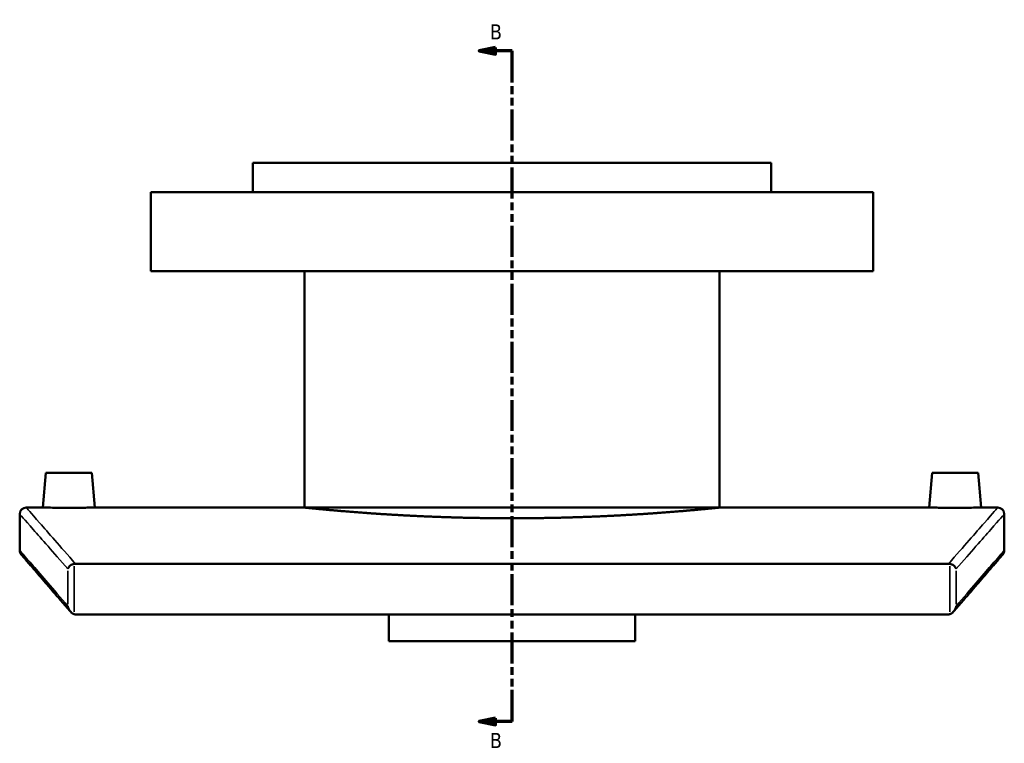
# Model space of a CAD drawing. Header units: millimetres. Extents: x -519 to 1054, y -357 to 828.
# Tile 2 of 10: x -519 to -219, y 186 to 407. Entities that reach past the tile are written whole.
import ezdxf

# ---------------------------------------------------------------- set-up
doc = ezdxf.new("R2010")
doc.units = ezdxf.units.MM
doc.linetypes.add('DOUBLE_DASH_CHAIN', pattern=[1.2403, 0.6614, -0.0827, 0.1654, -0.0827, 0.1654, -0.0827])
for name, color, linetype, lineweight in [('Section Line (ANSI)', 7, 'DOUBLE_DASH_CHAIN', 70), ('Visible (ANSI)', 7, 'Continuous', 50), ('Visible Narrow (ANSI)', 7, 'Continuous', 35)]:
    doc.layers.add(name, color=color, linetype=linetype, lineweight=lineweight)
doc.styles.add('Label Text (ANSI)', font='tahoma.ttf')

# ---------------------------------------------------------------- blocks, each defined once
blk = doc.blocks.new('2dTransSection0')
at = {"layer": 'Section Line (ANSI)', "linetype": 'Continuous'}
for p, q in [((-374.1038363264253, 398.1876321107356), (-379.1038363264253, 397.1876321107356)), ((-374.1038363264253, 397.1876321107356), (-379.1038363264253, 397.1876321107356)), ((-379.1038363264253, 397.1876321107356), (-374.1038363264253, 396.1876321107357)), ((-374.1038363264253, 396.1876321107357), (-374.1038363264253, 398.1876321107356)), ((-369.1038363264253, 397.1876321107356), (-374.1038363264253, 397.1876321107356)), ((-369.1038363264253, 387.5989570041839), (-369.1038363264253, 397.1876321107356)), ((-369.1038363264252, 193.023530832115), (-369.1038363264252, 202.6122059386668)), ((-374.1038363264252, 194.023530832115), (-379.1038363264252, 193.023530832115)), ((-374.1038363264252, 193.023530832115), (-379.1038363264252, 193.023530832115)), ((-379.1038363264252, 193.023530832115), (-374.1038363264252, 192.0235308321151)), ((-374.1038363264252, 192.0235308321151), (-374.1038363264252, 194.023530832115)), ((-369.1038363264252, 193.023530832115), (-374.1038363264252, 193.023530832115))]:
    blk.add_line(p, q, dxfattribs=at)
at = {"layer": 'Section Line (ANSI)', "linetype": 'DOUBLE_DASH_CHAIN', "ltscale": 14.26161003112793}
blk.add_line((-369.1038363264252, 193.023530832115), (-369.1038363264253, 397.1876321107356), dxfattribs=at)
at = {"layer": 'Section Line (ANSI)', "linetype": 'Continuous', "flags": 128}
for points in [[(-374.1038364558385, 398.1876318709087), (-379.1038361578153, 397.1876280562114), (-374.1038364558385, 396.1876337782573), (-374.1038364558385, 398.1876318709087)], [(-374.1038364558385, 194.0235274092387), (-379.1038361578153, 193.0235331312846), (-374.1038364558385, 192.0235293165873), (-374.1038364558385, 194.0235274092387)]]:
    blk.add_lwpolyline(points, dxfattribs=at)
at = {"layer": 'Section Line (ANSI)'}
for points in [[(-374.1038364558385, 398.1876318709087), (-379.1038361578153, 397.1876280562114), (-374.1038364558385, 396.1876337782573), (-374.1038364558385, 398.1876318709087)], [(-374.1038364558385, 194.0235274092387), (-379.1038361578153, 193.0235331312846), (-374.1038364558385, 192.0235293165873), (-374.1038364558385, 194.0235274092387)]]:
    blk.add_solid(points, dxfattribs=at)
at = {"layer": 'Section Line (ANSI)', "char_height": 4.571999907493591, "attachment_point": 7, "style": 'Label Text (ANSI)'}
for insert in [(-375.8516592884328, 400.6876321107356), (-375.8516592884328, 184.9515309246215)]:
    blk.add_mtext('B', dxfattribs=dict(at, insert=insert))

msp = doc.modelspace()

# ---------------------------------------------------------------- linework, layer by layer
at = {"layer": 'Visible (ANSI)'}
for p, q in [((-290.1038363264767, 363.1489992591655), (-448.1038363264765, 363.1489992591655)), ((-448.1038363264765, 354.1489992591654), (-448.1038363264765, 363.1489992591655)), ((-290.1038363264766, 354.1489992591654), (-290.1038363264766, 363.1489992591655)), ((-259.1038363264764, 354.1489992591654), (-479.1038363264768, 354.1489992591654)), ((-479.1038363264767, 330.1489992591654), (-479.1038363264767, 354.1489992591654)), ((-259.1038363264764, 330.1489992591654), (-259.1038363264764, 354.1489992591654)), ((-259.1038363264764, 330.1489992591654), (-479.1038363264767, 330.1489992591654)), ((-432.3038363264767, 258.1489992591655), (-432.3038363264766, 330.1489992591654)), ((-305.9038363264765, 258.1489992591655), (-305.9038363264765, 330.1489992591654)), ((-511.1038363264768, 268.7489992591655), (-512.0312161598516, 258.1489992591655)), ((-497.1038363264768, 268.7489992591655), (-511.1038363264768, 268.7489992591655)), ((-497.1038363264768, 268.7489992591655), (-496.176456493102, 258.1489992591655)), ((-241.1038363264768, 268.7489992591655), (-242.0312161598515, 258.1489992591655)), ((-241.1038363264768, 268.7489992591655), (-227.1038363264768, 268.7489992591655)), ((-227.1038363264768, 268.7489992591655), (-226.176456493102, 258.1489992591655)), ((-517.1038363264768, 258.1489992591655), (-512.0312161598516, 258.1489992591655)), ((-496.176456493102, 258.1489992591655), (-432.3038363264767, 258.1489992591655)), ((-305.9038363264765, 258.1489992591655), (-242.0312161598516, 258.1489992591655)), ((-226.176456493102, 258.1489992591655), (-221.1038363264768, 258.1489992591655)), ((-519.1038363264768, 245.1489992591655), (-519.1038363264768, 256.1489992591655)), ((-219.1038363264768, 256.1489992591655), (-219.1038363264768, 245.1489992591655)), ((-236.0490864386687, 241.0528376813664), (-502.1585862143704, 241.0528376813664)), ((-501.9582505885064, 225.6127320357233), (-236.2494220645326, 225.6127320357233)), ((-406.6038363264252, 217.4273715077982), (-406.603836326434, 225.6127320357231)), ((-331.6038363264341, 225.6127320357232), (-331.6038363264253, 217.4273715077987)), ((-406.6038363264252, 217.4273715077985), (-331.6038363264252, 217.4273715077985))]:
    msp.add_line(p, q, dxfattribs=at)
for centre, start, end in [((-517.1038363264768, 256.1489992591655), 90, 180), ((-221.1038363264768, 256.1489992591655), 0, 90), ((-517.1038363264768, 245.1489992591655), 180, 220.829426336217), ((-221.1038363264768, 245.1489992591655), 319.1705736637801, 0)]:
    msp.add_arc(centre, 2.000000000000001, start, end, dxfattribs=at)
for points, knots in [([(-496.176456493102, 258.1489992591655), (-496.1764564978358, 258.148999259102), (-496.3752479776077, 258.1463330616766), (-497.1838707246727, 258.136691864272), (-497.7937046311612, 258.1298548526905), (-499.2011298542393, 258.11700945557), (-500.0925822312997, 258.1101678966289), (-502.046066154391, 258.1005175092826), (-503.10809999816, 258.0978472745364), (-504.1038363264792, 258.0978472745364), (-505.0995726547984, 258.0978472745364), (-506.1616064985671, 258.1005175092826), (-508.115090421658, 258.1101678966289), (-509.0065427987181, 258.11700945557), (-510.4139680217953, 258.1298548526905), (-511.0238019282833, 258.136691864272), (-511.8324246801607, 258.146333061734), (-512.0312161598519, 258.1489992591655), (-512.0312161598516, 258.1489992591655)], [3.584420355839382, 3.584420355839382, 3.584420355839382, 3.584420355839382, 3.88310284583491, 3.88310284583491, 4.181785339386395, 4.181785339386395, 4.480506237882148, 4.480506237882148, 4.7792271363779, 4.7792271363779, 4.7792271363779, 5.077948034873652, 5.077948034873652, 5.376668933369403, 5.376668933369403, 5.675351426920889, 5.675351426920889, 5.974033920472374, 5.974033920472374, 5.974033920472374, 5.974033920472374]), ([(-305.9038363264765, 258.1489992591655), (-305.9038363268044, 258.1489992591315), (-306.2840823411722, 258.1095243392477), (-307.884833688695, 257.9480657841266), (-309.1049868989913, 257.826186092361), (-312.3307577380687, 257.5197053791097), (-314.3389428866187, 257.3351362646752), (-318.9787405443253, 256.938818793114), (-321.6106490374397, 256.7274717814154), (-327.218737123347, 256.3188783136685), (-330.3869512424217, 256.1073134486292), (-337.2867138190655, 255.7102019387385), (-341.0180862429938, 255.5250621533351), (-348.8028367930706, 255.2174298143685), (-352.8624681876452, 255.0949785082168), (-361.0275405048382, 254.9327241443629), (-365.1330526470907, 254.8930306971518), (-373.0746200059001, 254.8930306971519), (-377.1801321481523, 254.9327241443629), (-385.3452044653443, 255.0949785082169), (-389.4048358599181, 255.2174298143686), (-397.189586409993, 255.5250621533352), (-400.9209588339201, 255.7102019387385), (-407.8207214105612, 256.1073134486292), (-410.9889355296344, 256.3188783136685), (-416.5970236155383, 256.7274717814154), (-419.2289321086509, 256.938818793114), (-423.8687297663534, 257.3351362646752), (-425.8769149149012, 257.5197053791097), (-429.102685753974, 257.826186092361), (-430.3228389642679, 257.9480657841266), (-431.9235903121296, 258.1095243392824), (-432.3038363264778, 258.1489992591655), (-432.3038363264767, 258.1489992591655)], [9.529862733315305, 9.529862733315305, 9.52986273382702, 9.52986273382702, 10.72109331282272, 10.72109331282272, 11.91232389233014, 11.91232389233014, 13.10355447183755, 13.10355447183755, 14.29478505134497, 14.29478505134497, 15.48602015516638, 15.48602015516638, 16.67725525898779, 16.67725525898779, 17.8684903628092, 17.8684903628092, 19.05972546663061, 19.05972546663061, 20.25096057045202, 20.25096057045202, 21.44219567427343, 21.44219567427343, 22.63343077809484, 22.63343077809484, 23.82466588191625, 23.82466588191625, 25.01589646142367, 25.01589646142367, 26.20712704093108, 26.20712704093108, 27.3983576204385, 27.3983576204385, 28.58958819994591, 28.58958819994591, 28.58958819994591, 28.58958819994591]), ([(-226.176456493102, 258.1489992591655), (-226.1764564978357, 258.148999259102), (-226.3752479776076, 258.1463330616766), (-227.1838707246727, 258.136691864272), (-227.7937046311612, 258.1298548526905), (-229.2011298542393, 258.11700945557), (-230.0925822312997, 258.1101678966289), (-232.046066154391, 258.1005175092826), (-233.10809999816, 258.0978472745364), (-235.0995726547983, 258.0978472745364), (-236.1616064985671, 258.1005175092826), (-238.115090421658, 258.1101678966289), (-239.006542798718, 258.11700945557), (-240.4139680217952, 258.1298548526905), (-241.0238019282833, 258.1366918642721), (-241.8324246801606, 258.146333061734), (-242.0312161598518, 258.1489992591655), (-242.0312161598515, 258.1489992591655)], [1.194806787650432, 1.194806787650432, 1.194806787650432, 1.194806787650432, 1.49348927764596, 1.49348927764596, 1.792171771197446, 1.792171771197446, 2.090892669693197, 2.090892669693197, 2.389613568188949, 2.389613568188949, 2.688334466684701, 2.688334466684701, 2.987055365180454, 2.987055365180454, 3.285737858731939, 3.285737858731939, 3.584420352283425, 3.584420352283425, 3.584420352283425, 3.584420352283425]), ([(-503.6593056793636, 226.465571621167), (-504.6345164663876, 227.6027876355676), (-505.5651341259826, 228.6871261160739), (-507.3350238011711, 230.748019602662), (-508.1742942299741, 231.7245727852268), (-509.7594274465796, 233.5679344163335), (-510.5052887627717, 234.4347411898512), (-511.9016885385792, 236.0567724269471), (-512.552225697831, 236.8119954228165), (-513.7562505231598, 238.2091925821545), (-514.309737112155, 238.851165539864), (-515.318158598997, 240.0204074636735), (-515.7730926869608, 240.5476755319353), (-516.5831598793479, 241.486295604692), (-516.9382924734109, 241.8976470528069), (-517.5477802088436, 242.6034868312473), (-517.8021351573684, 242.8979749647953), (-518.2093745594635, 243.3694174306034), (-518.3622591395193, 243.5463719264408), (-518.5661491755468, 243.7823532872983), (-518.6171550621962, 243.8413806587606), (-518.6171550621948, 243.8413806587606)], [0.5478559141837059, 0.5478559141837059, 0.5478559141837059, 0.5478559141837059, 2.008114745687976, 2.008114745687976, 3.468373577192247, 3.468373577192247, 4.928632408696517, 4.928632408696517, 6.388891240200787, 6.388891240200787, 7.849150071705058, 7.849150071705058, 9.309408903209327, 9.309408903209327, 10.7696677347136, 10.7696677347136, 12.22992656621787, 12.22992656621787, 13.69018539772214, 13.69018539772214, 15.15044422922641, 15.15044422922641, 15.15044422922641, 15.15044422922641]), ([(-219.5905175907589, 243.8413806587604), (-219.5905175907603, 243.8413806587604), (-219.6415234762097, 243.7823532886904), (-219.8454135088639, 243.5463719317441), (-219.9982980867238, 243.3694174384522), (-220.405537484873, 242.8979749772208), (-220.6598924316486, 242.6034868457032), (-221.2693801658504, 241.8976470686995), (-221.6245127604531, 241.4862956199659), (-222.4345799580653, 240.5476755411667), (-222.8895140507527, 240.0204074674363), (-223.8979355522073, 238.851165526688), (-224.4514221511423, 238.2091925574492), (-225.6554470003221, 236.8119953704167), (-226.3059841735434, 236.0567723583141), (-227.7023839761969, 234.4347410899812), (-228.4482453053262, 233.5679343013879), (-230.0333785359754, 231.7245726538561), (-230.8726489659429, 230.7480194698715), (-232.6425386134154, 228.6871260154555), (-233.5731562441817, 227.6027875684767), (-234.5483669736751, 226.465571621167)], [18.13097377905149, 18.13097377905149, 18.13097377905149, 18.13097377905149, 19.59123259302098, 19.59123259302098, 21.05149140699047, 21.05149140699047, 22.51175022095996, 22.51175022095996, 23.97200903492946, 23.97200903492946, 25.43226784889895, 25.43226784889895, 26.89252666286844, 26.89252666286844, 28.35278547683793, 28.35278547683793, 29.81304429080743, 29.81304429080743, 31.27330310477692, 31.27330310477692, 32.73356191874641, 32.73356191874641, 32.73356191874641, 32.73356191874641]), ([(-502.4792647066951, 241.0270974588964), (-502.694664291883, 240.9921631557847), (-502.9024480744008, 240.9315665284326), (-503.3293452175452, 240.7551654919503), (-503.5373458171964, 240.6325839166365), (-503.9036431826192, 240.3501573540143), (-504.0581814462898, 240.1885854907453), (-504.3016997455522, 239.8457284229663), (-504.3883681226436, 239.6627035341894), (-504.4364184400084, 239.4785997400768), (-504.436852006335, 239.4769259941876), (-504.4372822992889, 239.4752522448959)], [-0.3179334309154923, -0.3179334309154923, -0.3179334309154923, -0.3179334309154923, -0.2519995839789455, -0.2519995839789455, -0.1724651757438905, -0.1724651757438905, -0.0880952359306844, -0.0880952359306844, 0, 0, 0.0008082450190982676, 0.0008082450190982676, 0.0008082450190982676, 0.0008082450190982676]), ([(-233.7703903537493, 239.4752522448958), (-233.7708206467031, 239.4769259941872), (-233.7712542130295, 239.478599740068), (-233.8193045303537, 239.6627035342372), (-233.9059729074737, 239.8457284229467), (-234.1494912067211, 240.1885854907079), (-234.3040294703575, 240.3501573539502), (-234.6703268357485, 240.6325839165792), (-234.878327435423, 240.7551654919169), (-235.3052245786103, 240.9315665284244), (-235.5130083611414, 240.9921631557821), (-235.728407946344, 241.0270974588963)], [-0.3164714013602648, -0.3164714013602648, -0.3164714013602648, -0.3164714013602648, -0.3156689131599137, -0.3156689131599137, -0.2282011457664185, -0.2282011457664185, -0.1444321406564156, -0.1444321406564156, -0.06546422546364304, -0.06546422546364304, 0, 0, 0, 0]), ([(-504.4372822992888, 228.1618196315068), (-504.4368520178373, 228.1591527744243), (-504.4364184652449, 228.156485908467), (-504.3828481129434, 227.8294307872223), (-504.2805795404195, 227.5003972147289), (-503.9898331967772, 226.9000129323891), (-503.8046074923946, 226.6162783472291), (-503.4047262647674, 226.1895789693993), (-503.2102186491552, 226.0250491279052), (-502.8311895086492, 225.8022899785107), (-502.6601501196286, 225.7272471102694), (-502.4792647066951, 225.6800360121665)], [-0.3705495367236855, -0.3705495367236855, -0.3705495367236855, -0.3705495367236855, -0.3695422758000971, -0.3695422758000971, -0.247022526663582, -0.247022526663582, -0.1350079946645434, -0.1350079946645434, -0.05608348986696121, -0.05608348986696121, 0, 0, 0, 0]), ([(-235.728407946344, 225.6800360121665), (-235.5475225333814, 225.727247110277), (-235.3764831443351, 225.8022899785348), (-234.9974540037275, 226.0250491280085), (-234.8029463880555, 226.1895789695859), (-234.4030651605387, 226.6162783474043), (-234.217839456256, 226.900012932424), (-233.927093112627, 227.5003972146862), (-233.824824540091, 227.8294307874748), (-233.771254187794, 228.1564859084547), (-233.7708206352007, 228.1591527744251), (-233.7703903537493, 228.1618196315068)], [-0.3743599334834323, -0.3743599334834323, -0.3743599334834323, -0.3743599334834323, -0.3175452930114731, -0.3175452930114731, -0.2375918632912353, -0.2375918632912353, -0.1241170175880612, -0.1241170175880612, 0, 0, 0.001020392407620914, 0.001020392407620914, 0.001020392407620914, 0.001020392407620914]), ([(-235.728407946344, 225.6800360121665), (-235.7612208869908, 225.6714718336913), (-235.7942494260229, 225.663699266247), (-235.9662448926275, 225.6276269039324), (-236.1076411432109, 225.6127320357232), (-236.2494220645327, 225.6127320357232)], [0.2852815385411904, 0.2852815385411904, 0.2852815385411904, 0.2852815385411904, 0.2954595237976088, 0.2954595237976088, 0.3379833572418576, 0.3379833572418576, 0.3379833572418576, 0.3379833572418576])]:
    msp.add_open_spline(points, degree=3, knots=knots, dxfattribs=at)
for points in [[(-502.4792647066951, 241.0270974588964), (-502.3735320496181, 241.0442455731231), (-502.2662965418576, 241.0528376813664), (-502.1585862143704, 241.0528376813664)], [(-236.0490864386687, 241.0528376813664), (-235.9413704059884, 241.0528376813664), (-235.8341349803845, 241.0442446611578), (-235.728407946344, 241.0270974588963)], [(-501.9582505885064, 225.6127320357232), (-502.1343668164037, 225.6127320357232), (-502.3093977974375, 225.6357007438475), (-502.4792647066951, 225.6800360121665)]]:
    msp.add_open_spline(points, degree=3, dxfattribs=at)
at = {"layer": 'Visible Narrow (ANSI)'}
for p, q in [((-502.4792647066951, 226.447389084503), (-502.4792647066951, 240.2597443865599)), ((-235.728407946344, 240.2597443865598), (-235.728407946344, 226.447389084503)), ((-504.4372822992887, 238.9095806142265), (-504.4372822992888, 228.7274912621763)), ((-233.7703903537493, 228.7274912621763), (-233.7703903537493, 238.9095806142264))]:
    msp.add_line(p, q, dxfattribs=at)
for points, knots in [([(-502.1585862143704, 241.0528376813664), (-506.8234084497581, 246.4066261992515), (-510.4614559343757, 250.5659099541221), (-515.710159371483, 256.5612165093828), (-517.1038363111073, 258.1489992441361), (-517.1038363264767, 258.1489992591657)], [-33.02781454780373, -33.02781454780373, -33.02781454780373, -33.02781454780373, -26.04885103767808, -26.04885103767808, -18.4389801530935, -18.4389801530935, -18.4389801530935, -18.4389801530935]), ([(-221.1038363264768, 258.1489992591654), (-221.1038363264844, 258.1489992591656), (-222.4976556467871, 256.5610544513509), (-227.7466192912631, 250.5654496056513), (-231.3845225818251, 246.40632965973), (-236.0490864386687, 241.0528376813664)], [-15.22051451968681, -15.22051451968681, -15.22051451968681, -15.22051451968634, -7.610257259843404, -7.610257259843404, -0.6316803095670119, -0.6316803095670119, -0.6316803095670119, -0.6316803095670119]), ([(-519.1038363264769, 256.1489992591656), (-519.1038363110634, 256.1489992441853), (-517.706158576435, 254.5663800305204), (-512.5003845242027, 248.6564124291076), (-508.9615322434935, 244.6352573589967), (-504.4372822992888, 239.4752522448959)], [18.43898015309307, 18.43898015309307, 18.43898015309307, 18.43898015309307, 26.04885103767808, 26.04885103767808, 32.86707342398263, 32.86707342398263, 32.86707342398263, 32.86707342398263]), ([(-233.7703903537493, 239.4752522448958), (-229.2463969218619, 244.6349648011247), (-225.7076889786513, 248.6559568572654), (-220.5016568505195, 254.5662184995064), (-219.1038363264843, 256.1489992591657), (-219.1038363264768, 256.1489992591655)], [0.7924214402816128, 0.7924214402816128, 0.7924214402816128, 0.7924214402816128, 7.610257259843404, 7.610257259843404, 15.22051451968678, 15.22051451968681, 15.22051451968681, 15.22051451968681]), ([(-504.4372822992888, 228.1618196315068), (-508.9831787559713, 233.4467786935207), (-512.5362082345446, 237.5594871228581), (-517.7186807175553, 243.5521079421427), (-519.1038363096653, 245.1489992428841), (-519.1038363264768, 245.1489992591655)], [0.7174912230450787, 0.7174912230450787, 0.7174912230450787, 0.7174912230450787, 7.57522587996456, 7.57522587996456, 15.15044422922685, 15.15044422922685, 15.15044422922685, 15.15044422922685]), ([(-219.1038363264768, 245.1489992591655), (-219.1038363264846, 245.1489992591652), (-220.4891276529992, 243.5519516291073), (-225.6718464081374, 237.559044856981), (-229.2247385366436, 233.4464942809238), (-233.7703903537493, 228.1618196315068)], [18.1309737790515, 18.1309737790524, 18.1309737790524, 18.1309737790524, 25.70656099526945, 25.70656099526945, 32.56392660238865, 32.56392660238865, 32.56392660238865, 32.56392660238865])]:
    msp.add_open_spline(points, degree=3, knots=knots, dxfattribs=at)

# ---------------------------------------------------------------- block references
at = {"layer": 'Section Line (ANSI)'}
msp.add_blockref('2dTransSection0', (0, 0), dxfattribs=at)

doc.saveas('drawing.dxf')
